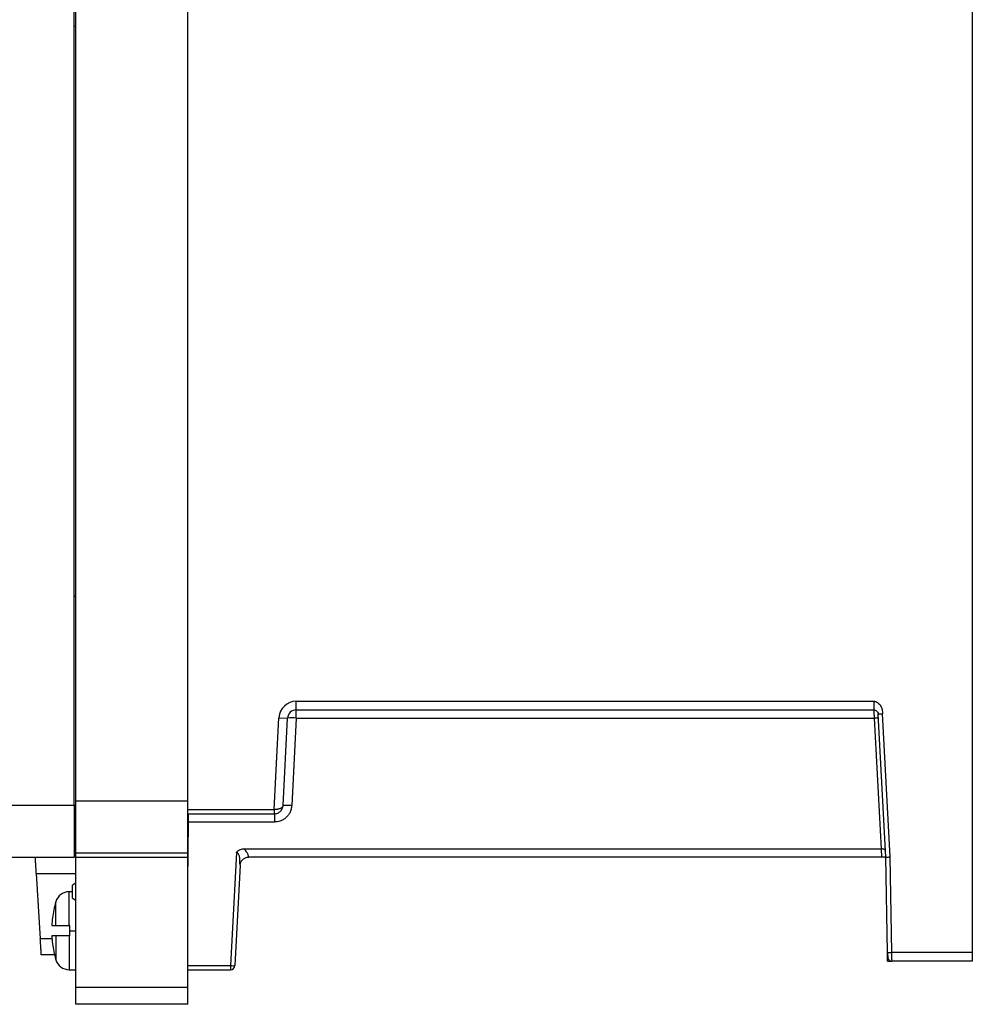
# Model space of a CAD drawing. Header units: inches. Extents: x 169 to 297, y 25 to 187.
# Tile 2 of 5: x 220 to 297, y 25 to 104. Entities that reach past the tile are written whole.
import ezdxf

# ---------------------------------------------------------------- set-up
doc = ezdxf.new("R2010")
doc.units = ezdxf.units.IN
doc.header["$MEASUREMENT"] = 0

# ---------------------------------------------------------------- blocks, each defined once
blk = doc.blocks.new('block 8')
at = {"color": 7, "lineweight": 25}
blk.add_open_spline([(290.62, 28.71), (290.621, 28.648), (290.622, 28.586), (290.623, 28.529), (290.624, 28.472), (290.625, 28.42), (290.626, 28.376), (290.627, 28.332), (290.628, 28.296), (290.628, 28.274), (290.628, 28.252), (290.629, 28.245), (290.629, 28.238)], degree=3, knots=[0, 0, 0, 0, 1, 1, 1, 2, 2, 2, 3, 3, 3, 4, 4, 4, 4], dxfattribs=at)
blk = doc.blocks.new('block 12')
at = {"color": 7, "lineweight": 25}
blk.add_lwpolyline([(225.014, 34.302), (224.734, 34.141)], dxfattribs=at)
blk = doc.blocks.new('block 13')
at = {"color": 7, "lineweight": 25}
blk.add_lwpolyline([(224.734, 33.09), (225.014, 32.929)], dxfattribs=at)
blk = doc.blocks.new('block 14')
at = {"color": 7, "lineweight": 25}
blk.add_lwpolyline([(224.463, 27.315), (225.014, 27.315)], dxfattribs=at)
blk = doc.blocks.new('block 15')
at = {"color": 7, "lineweight": 25}
blk.add_lwpolyline([(224.734, 33.616), (224.463, 33.616)], dxfattribs=at)
blk = doc.blocks.new('block 16')
at = {"color": 7, "lineweight": 25}
blk.add_open_spline([(223.387, 28.123), (223.526, 27.644), (223.964, 27.315), (224.463, 27.315)], degree=3, dxfattribs=at)
blk = doc.blocks.new('block 17')
at = {"color": 7, "lineweight": 25}
blk.add_open_spline([(224.463, 33.616), (223.964, 33.616), (223.526, 33.286), (223.387, 32.808)], degree=3, dxfattribs=at)
blk = doc.blocks.new('block 18')
at = {"color": 7, "lineweight": 25}
blk.add_open_spline([(223.224, 28.785), (223.269, 28.563), (223.324, 28.342), (223.387, 28.123)], degree=3, dxfattribs=at)
blk = doc.blocks.new('block 19')
at = {"color": 7, "lineweight": 25}
blk.add_open_spline([(223.387, 32.808), (223.324, 32.589), (223.269, 32.368), (223.224, 32.145)], degree=3, dxfattribs=at)
blk = doc.blocks.new('block 73')
at = {"color": 7, "lineweight": 25}
blk.add_lwpolyline([(224.874, 40.616), (224.874, 174.315)], dxfattribs=at)
blk = doc.blocks.new('block 74')
at = {"color": 7, "lineweight": 25}
blk.add_lwpolyline([(190.854, 40.616), (224.874, 40.616)], dxfattribs=at)
blk = doc.blocks.new('block 82')
at = {"color": 7, "lineweight": 25}
blk.add_lwpolyline([(225.014, 36.739), (225.014, 40.933)], dxfattribs=at)
blk = doc.blocks.new('block 83')
at = {"color": 7, "lineweight": 25}
blk.add_lwpolyline([(234.066, 40.933), (225.014, 40.933)], dxfattribs=at)
blk = doc.blocks.new('block 84')
at = {"color": 7, "lineweight": 25}
blk.add_lwpolyline([(234.066, 36.739), (225.014, 36.739)], dxfattribs=at)
blk = doc.blocks.new('block 85')
at = {"color": 7, "lineweight": 25}
blk.add_lwpolyline([(234.066, 36.739), (234.066, 40.933)], dxfattribs=at)
blk = doc.blocks.new('block 88')
at = {"color": 7, "lineweight": 25}
blk.add_lwpolyline([(225.014, 40.933), (225.014, 174.347)], dxfattribs=at)
blk = doc.blocks.new('block 89')
at = {"color": 7, "lineweight": 25}
blk.add_lwpolyline([(234.066, 40.933), (234.066, 168.078)], dxfattribs=at)
blk = doc.blocks.new('block 95')
at = {"color": 7, "lineweight": 25}
blk.add_lwpolyline([(224.874, 40.616), (224.874, 36.415)], dxfattribs=at)
blk = doc.blocks.new('block 96')
at = {"color": 7, "lineweight": 25}
blk.add_lwpolyline([(190.854, 36.415), (224.874, 36.415)], dxfattribs=at)
blk = doc.blocks.new('block 107')
at = {"color": 7, "lineweight": 25}
blk.add_lwpolyline([(225.014, 103.581), (224.874, 103.581)], dxfattribs=at)
blk = doc.blocks.new('block 108')
at = {"color": 7, "lineweight": 25}
blk.add_lwpolyline([(225.014, 57.476), (224.874, 57.481)], dxfattribs=at)
blk = doc.blocks.new('block 119')
at = {"color": 7, "lineweight": 25}
blk.add_lwpolyline([(224.874, 40.616), (225.014, 40.616)], dxfattribs=at)
blk = doc.blocks.new('block 120')
at = {"color": 7, "lineweight": 25}
blk.add_lwpolyline([(224.874, 37.607), (225.014, 37.606)], dxfattribs=at)
blk = doc.blocks.new('block 121')
at = {"color": 7, "lineweight": 25}
blk.add_open_spline([(289.508, 49.015), (289.527, 49.015), (289.546, 49.014), (289.565, 49.012), (289.584, 49.01), (289.604, 49.006), (289.623, 49.001), (289.642, 48.996), (289.662, 48.99), (289.681, 48.983), (289.707, 48.973), (289.733, 48.961), (289.758, 48.947), (289.783, 48.933), (289.808, 48.917), (289.831, 48.9), (289.92, 48.834), (289.995, 48.746), (290.051, 48.649), (290.108, 48.553), (290.147, 48.448), (290.17, 48.34), (290.183, 48.285), (290.191, 48.229), (290.196, 48.173), (290.198, 48.153), (290.199, 48.132), (290.201, 48.112), (290.203, 48.075), (290.205, 48.039), (290.207, 48.002)], degree=3, knots=[0, 0, 0, 0, 1, 1, 1, 2, 2, 2, 3, 3, 3, 4, 4, 4, 5, 5, 5, 6, 6, 6, 7, 7, 7, 8, 8, 8, 9, 9, 9, 10, 10, 10, 10], dxfattribs=at)
blk = doc.blocks.new('block 122')
at = {"color": 7, "lineweight": 25}
blk.add_open_spline([(289.858, 47.984), (289.858, 47.984), (289.863, 47.984), (289.878, 47.984), (289.893, 47.985), (289.917, 47.986), (289.949, 47.988), (289.982, 47.989), (290.023, 47.992), (290.068, 47.994), (290.113, 47.997), (290.161, 47.999), (290.207, 48.002)], degree=3, knots=[0, 0, 0, 0, 1, 1, 1, 2, 2, 2, 3, 3, 3, 4, 4, 4, 4], dxfattribs=at)
blk = doc.blocks.new('block 123')
at = {"color": 7, "lineweight": 25}
blk.add_open_spline([(289.508, 48.315), (289.548, 48.315), (289.586, 48.309), (289.623, 48.296), (289.659, 48.284), (289.693, 48.265), (289.726, 48.24), (289.758, 48.214), (289.789, 48.18), (289.813, 48.138), (289.837, 48.095), (289.854, 48.041), (289.858, 47.984)], degree=3, knots=[0, 0, 0, 0, 1, 1, 1, 2, 2, 2, 3, 3, 3, 4, 4, 4, 4], dxfattribs=at)
blk = doc.blocks.new('block 124')
at = {"color": 7, "lineweight": 25}
blk.add_open_spline([(289.508, 49.015), (289.508, 48.924), (289.508, 48.827), (289.508, 48.736), (289.508, 48.646), (289.508, 48.564), (289.508, 48.499), (289.508, 48.434), (289.508, 48.386), (289.508, 48.357), (289.508, 48.327), (289.508, 48.315), (289.508, 48.315)], degree=3, knots=[0, 0, 0, 0, 1, 1, 1, 2, 2, 2, 3, 3, 3, 4, 4, 4, 4], dxfattribs=at)
blk = doc.blocks.new('block 134')
at = {"color": 7, "lineweight": 25}
blk.add_lwpolyline([(297.464, 182.715), (297.464, 28.716)], dxfattribs=at)
blk = doc.blocks.new('block 135')
at = {"color": 7, "lineweight": 25}
blk.add_lwpolyline([(297.464, 28.716), (290.948, 28.716)], dxfattribs=at)
blk = doc.blocks.new('block 136')
at = {"color": 7, "lineweight": 25}
blk.add_lwpolyline([(290.948, 28.716), (290.814, 36.428)], dxfattribs=at)
blk = doc.blocks.new('block 137')
at = {"color": 7, "lineweight": 25}
blk.add_lwpolyline([(290.814, 36.428), (290.207, 48.002)], dxfattribs=at)
blk = doc.blocks.new('block 138')
at = {"color": 7, "lineweight": 25}
blk.add_lwpolyline([(242.822, 49.015), (289.508, 49.015)], dxfattribs=at)
blk = doc.blocks.new('block 139')
at = {"color": 7, "lineweight": 25}
blk.add_open_spline([(242.822, 49.015), (242.077, 49.015), (241.463, 48.433), (241.424, 47.689)], degree=3, dxfattribs=at)
blk = doc.blocks.new('block 140')
at = {"color": 7, "lineweight": 25}
blk.add_lwpolyline([(241.035, 40.266), (241.424, 47.689)], dxfattribs=at)
blk = doc.blocks.new('block 141')
at = {"color": 7, "lineweight": 25}
blk.add_lwpolyline([(234.065, 40.266), (241.035, 40.266)], dxfattribs=at)
blk = doc.blocks.new('block 146')
at = {"color": 7, "lineweight": 25}
blk.add_lwpolyline([(241.035, 40.266), (241.035, 39.916)], dxfattribs=at)
blk = doc.blocks.new('block 147')
at = {"color": 7, "lineweight": 25}
blk.add_lwpolyline([(234.066, 39.916), (241.047, 39.916)], dxfattribs=at)
blk = doc.blocks.new('block 148')
at = {"color": 7, "lineweight": 25}
blk.add_open_spline([(241.072, 40.265), (241.06, 40.265), (241.047, 40.265), (241.035, 40.266)], degree=3, dxfattribs=at)
blk = doc.blocks.new('block 149')
at = {"color": 7, "lineweight": 25}
blk.add_open_spline([(241.053, 39.916), (241.072, 40.031), (241.078, 40.148), (241.072, 40.265)], degree=3, dxfattribs=at)
blk = doc.blocks.new('block 150')
at = {"color": 7, "lineweight": 25}
blk.add_open_spline([(241.752, 40.579), (241.751, 40.568), (241.75, 40.558), (241.748, 40.548), (241.745, 40.537), (241.742, 40.526), (241.737, 40.516), (241.732, 40.504), (241.726, 40.493), (241.719, 40.482), (241.711, 40.47), (241.701, 40.458), (241.691, 40.446), (241.673, 40.428), (241.651, 40.409), (241.626, 40.392), (241.601, 40.375), (241.573, 40.36), (241.542, 40.346), (241.509, 40.331), (241.474, 40.318), (241.435, 40.307), (241.404, 40.298), (241.37, 40.29), (241.334, 40.284), (241.315, 40.28), (241.294, 40.277), (241.274, 40.274), (241.255, 40.272), (241.235, 40.27), (241.215, 40.268), (241.191, 40.266), (241.167, 40.265), (241.143, 40.265), (241.119, 40.264), (241.095, 40.264), (241.072, 40.265)], degree=3, knots=[0, 0, 0, 0, 1, 1, 1, 2, 2, 2, 3, 3, 3, 4, 4, 4, 5, 5, 5, 6, 6, 6, 7, 7, 7, 8, 8, 8, 9, 9, 9, 10, 10, 10, 11, 11, 11, 12, 12, 12, 12], dxfattribs=at)
blk = doc.blocks.new('block 151')
at = {"color": 7, "lineweight": 25}
blk.add_open_spline([(241.047, 39.916), (241.144, 39.915), (241.24, 39.935), (241.325, 39.971), (241.412, 40.007), (241.488, 40.06), (241.55, 40.122), (241.674, 40.248), (241.743, 40.412), (241.752, 40.579)], degree=3, knots=[0, 0, 0, 0, 1, 1, 1, 2, 2, 2, 3, 3, 3, 3], dxfattribs=at)
blk = doc.blocks.new('block 155')
at = {"color": 7, "lineweight": 25}
blk.add_open_spline([(290.604, 28.359), (290.608, 28.168), (290.764, 28.016), (290.955, 28.016)], degree=3, dxfattribs=at)
blk = doc.blocks.new('block 156')
at = {"color": 7, "lineweight": 25}
blk.add_open_spline([(290.604, 28.359), (290.604, 28.359), (290.604, 28.365), (290.604, 28.374), (290.604, 28.385), (290.604, 28.401), (290.603, 28.426), (290.603, 28.451), (290.602, 28.486), (290.601, 28.534), (290.601, 28.581), (290.6, 28.639), (290.599, 28.709)], degree=3, knots=[0, 0, 0, 0, 1, 1, 1, 2, 2, 2, 3, 3, 3, 4, 4, 4, 4], dxfattribs=at)
blk = doc.blocks.new('block 157')
at = {"color": 7, "lineweight": 25}
blk.add_lwpolyline([(290.599, 28.709), (290.948, 28.716)], dxfattribs=at)
blk = doc.blocks.new('block 158')
at = {"color": 7, "lineweight": 25}
blk.add_open_spline([(290.954, 28.103), (290.954, 28.115), (290.954, 28.127), (290.953, 28.141), (290.953, 28.155), (290.953, 28.171), (290.953, 28.187), (290.953, 28.204), (290.953, 28.222), (290.953, 28.241), (290.952, 28.26), (290.952, 28.281), (290.952, 28.302), (290.952, 28.325), (290.952, 28.348), (290.951, 28.372), (290.951, 28.397), (290.951, 28.423), (290.951, 28.449), (290.951, 28.476), (290.95, 28.504), (290.95, 28.533), (290.95, 28.562), (290.949, 28.592), (290.949, 28.622), (290.949, 28.653), (290.949, 28.684), (290.948, 28.716)], degree=3, knots=[0, 0, 0, 0, 1, 1, 1, 2, 2, 2, 3, 3, 3, 4, 4, 4, 5, 5, 5, 6, 6, 6, 7, 7, 7, 8, 8, 8, 9, 9, 9, 9], dxfattribs=at)
blk = doc.blocks.new('block 159')
at = {"color": 7, "lineweight": 25}
blk.add_open_spline([(290.953, 28.103), (290.954, 28.093), (290.954, 28.083), (290.954, 28.074), (290.954, 28.065), (290.954, 28.058), (290.954, 28.052), (290.954, 28.045), (290.954, 28.04), (290.954, 28.035), (290.954, 28.03), (290.955, 28.027), (290.955, 28.024), (290.955, 28.021), (290.955, 28.019), (290.955, 28.018), (290.955, 28.016), (290.955, 28.016), (290.955, 28.016)], degree=3, knots=[0, 0, 0, 0, 1, 1, 1, 2, 2, 2, 3, 3, 3, 4, 4, 4, 5, 5, 5, 6, 6, 6, 6], dxfattribs=at)
blk = doc.blocks.new('block 160')
at = {"color": 7, "lineweight": 25}
blk.add_lwpolyline([(242.822, 48.315), (289.508, 48.315)], dxfattribs=at)
blk = doc.blocks.new('block 161')
at = {"color": 7, "lineweight": 25}
blk.add_lwpolyline([(242.822, 48.315), (242.822, 49.015)], dxfattribs=at)
blk = doc.blocks.new('block 168')
at = {"color": 7, "lineweight": 25}
blk.add_open_spline([(290.464, 36.415), (290.465, 36.415), (290.465, 36.415), (290.467, 36.416), (290.469, 36.416), (290.473, 36.416), (290.477, 36.416), (290.482, 36.416), (290.488, 36.416), (290.496, 36.416), (290.504, 36.417), (290.513, 36.417), (290.524, 36.417), (290.535, 36.418), (290.548, 36.418), (290.562, 36.419), (290.577, 36.419), (290.593, 36.42), (290.611, 36.421), (290.629, 36.421), (290.649, 36.422), (290.67, 36.423), (290.692, 36.423), (290.715, 36.424), (290.738, 36.425), (290.763, 36.426), (290.788, 36.427), (290.814, 36.428)], degree=3, knots=[0, 0, 0, 0, 1, 1, 1, 2, 2, 2, 3, 3, 3, 4, 4, 4, 5, 5, 5, 6, 6, 6, 7, 7, 7, 8, 8, 8, 9, 9, 9, 9], dxfattribs=at)
blk = doc.blocks.new('block 169')
at = {"color": 7, "lineweight": 25}
blk.add_lwpolyline([(290.464, 36.415), (289.858, 47.984)], dxfattribs=at)
blk = doc.blocks.new('block 170')
at = {"color": 7, "lineweight": 25}
blk.add_open_spline([(242.822, 48.315), (242.45, 48.315), (242.142, 48.024), (242.123, 47.652)], degree=3, dxfattribs=at)
blk = doc.blocks.new('block 171')
at = {"color": 7, "lineweight": 25}
blk.add_lwpolyline([(241.424, 47.689), (242.123, 47.652)], dxfattribs=at)
blk = doc.blocks.new('block 174')
at = {"color": 7, "lineweight": 25}
blk.add_lwpolyline([(297.464, 28.716), (297.464, 28.016)], dxfattribs=at)
blk = doc.blocks.new('block 175')
at = {"color": 7, "lineweight": 25}
blk.add_lwpolyline([(297.464, 28.016), (290.955, 28.016)], dxfattribs=at)
blk = doc.blocks.new('block 176')
at = {"color": 7, "lineweight": 25}
blk.add_lwpolyline([(290.599, 28.709), (290.464, 36.415)], dxfattribs=at)
blk = doc.blocks.new('block 179')
at = {"color": 7, "lineweight": 25}
blk.add_lwpolyline([(241.752, 40.579), (242.123, 47.652)], dxfattribs=at)
blk = doc.blocks.new('block 208')
at = {"color": 7, "lineweight": 25}
blk.add_lwpolyline([(225.014, 36.415), (234.066, 36.415)], dxfattribs=at)
blk = doc.blocks.new('block 209')
at = {"color": 7, "lineweight": 25}
blk.add_lwpolyline([(225.014, 36.415), (225.014, 36.739)], dxfattribs=at)
blk = doc.blocks.new('block 210')
at = {"color": 7, "lineweight": 25}
blk.add_lwpolyline([(234.066, 36.415), (234.066, 36.739)], dxfattribs=at)
blk = doc.blocks.new('block 236')
at = {"color": 7, "lineweight": 25}
blk.add_open_spline([(234.108, 39.252), (234.108, 39.278), (234.109, 39.304), (234.109, 39.33), (234.109, 39.355), (234.109, 39.38), (234.109, 39.404), (234.109, 39.428), (234.11, 39.452), (234.11, 39.475), (234.11, 39.498), (234.11, 39.52), (234.11, 39.542), (234.11, 39.564), (234.11, 39.585), (234.11, 39.606), (234.11, 39.627), (234.11, 39.647), (234.111, 39.666), (234.111, 39.686), (234.111, 39.705), (234.111, 39.723), (234.111, 39.754), (234.111, 39.783), (234.11, 39.807), (234.11, 39.831), (234.11, 39.851), (234.11, 39.867), (234.11, 39.884), (234.11, 39.896), (234.109, 39.904), (234.109, 39.911), (234.109, 39.913), (234.108, 39.916)], degree=3, knots=[0, 0, 0, 0, 1, 1, 1, 2, 2, 2, 3, 3, 3, 4, 4, 4, 5, 5, 5, 6, 6, 6, 7, 7, 7, 8, 8, 8, 9, 9, 9, 10, 10, 10, 11, 11, 11, 11], dxfattribs=at)
blk = doc.blocks.new('block 237')
at = {"color": 7, "lineweight": 25}
blk.add_lwpolyline([(234.066, 34.438), (234.108, 39.252)], dxfattribs=at)
blk = doc.blocks.new('block 246')
at = {"color": 7, "lineweight": 25}
blk.add_lwpolyline([(234.066, 25.879), (225.014, 25.879)], dxfattribs=at)
blk = doc.blocks.new('block 247')
at = {"color": 7, "lineweight": 25}
blk.add_lwpolyline([(225.014, 25.879), (225.014, 36.415)], dxfattribs=at)
blk = doc.blocks.new('block 248')
at = {"color": 7, "lineweight": 25}
blk.add_lwpolyline([(234.066, 25.879), (234.066, 36.415)], dxfattribs=at)
blk = doc.blocks.new('block 249')
at = {"color": 7, "lineweight": 25}
blk.add_lwpolyline([(234.066, 24.515), (225.014, 24.515)], dxfattribs=at)
blk = doc.blocks.new('block 250')
at = {"color": 7, "lineweight": 25}
blk.add_lwpolyline([(225.014, 24.515), (225.014, 25.879)], dxfattribs=at)
blk = doc.blocks.new('block 251')
at = {"color": 7, "lineweight": 25}
blk.add_lwpolyline([(234.066, 24.515), (234.066, 25.879)], dxfattribs=at)
blk = doc.blocks.new('block 270')
at = {"color": 7, "lineweight": 25}
blk.add_lwpolyline([(225.014, 36.415), (224.874, 36.415)], dxfattribs=at)
blk = doc.blocks.new('block 271')
at = {"color": 7, "lineweight": 25}
blk.add_lwpolyline([(242.822, 47.652), (289.525, 47.652)], dxfattribs=at)
blk = doc.blocks.new('block 272')
at = {"color": 7, "lineweight": 25}
blk.add_lwpolyline([(242.822, 47.652), (242.822, 48.315)], dxfattribs=at)
blk = doc.blocks.new('block 273')
at = {"color": 7, "lineweight": 25}
blk.add_open_spline([(289.508, 48.315), (289.508, 48.315), (289.508, 48.314), (289.508, 48.312), (289.508, 48.31), (289.508, 48.306), (289.509, 48.302), (289.509, 48.297), (289.509, 48.291), (289.509, 48.284), (289.509, 48.277), (289.509, 48.269), (289.51, 48.26), (289.51, 48.25), (289.51, 48.24), (289.51, 48.228), (289.511, 48.216), (289.511, 48.203), (289.511, 48.19), (289.512, 48.17), (289.512, 48.149), (289.513, 48.126), (289.514, 48.1), (289.514, 48.071), (289.515, 48.041), (289.516, 48.007), (289.517, 47.971), (289.518, 47.933), (289.519, 47.892), (289.52, 47.848), (289.522, 47.803), (289.523, 47.754), (289.524, 47.703), (289.525, 47.652)], degree=3, knots=[0, 0, 0, 0, 1, 1, 1, 2, 2, 2, 3, 3, 3, 4, 4, 4, 5, 5, 5, 6, 6, 6, 7, 7, 7, 8, 8, 8, 9, 9, 9, 10, 10, 10, 11, 11, 11, 11], dxfattribs=at)
blk = doc.blocks.new('block 274')
at = {"color": 7, "lineweight": 25}
blk.add_lwpolyline([(242.822, 48.315), (289.508, 48.315)], dxfattribs=at)
blk = doc.blocks.new('block 275')
at = {"color": 7, "lineweight": 25}
blk.add_lwpolyline([(242.822, 47.652), (242.451, 40.579)], dxfattribs=at)
blk = doc.blocks.new('block 276')
at = {"color": 7, "lineweight": 25}
blk.add_open_spline([(242.451, 40.579), (242.219, 40.603), (241.985, 40.603), (241.752, 40.579)], degree=3, dxfattribs=at)
blk = doc.blocks.new('block 277')
at = {"color": 7, "lineweight": 25}
blk.add_open_spline([(242.822, 47.652), (242.589, 47.676), (242.355, 47.676), (242.123, 47.652)], degree=3, dxfattribs=at)
blk = doc.blocks.new('block 278')
at = {"color": 7, "lineweight": 25}
blk.add_lwpolyline([(289.525, 47.652), (290.086, 37.079)], dxfattribs=at)
blk = doc.blocks.new('block 279')
at = {"color": 7, "lineweight": 25}
blk.add_open_spline([(290.436, 36.939), (290.435, 36.947), (290.434, 36.955), (290.432, 36.962), (290.429, 36.969), (290.425, 36.976), (290.421, 36.982), (290.416, 36.989), (290.411, 36.994), (290.405, 37), (290.4, 37.005), (290.393, 37.011), (290.386, 37.015), (290.38, 37.02), (290.373, 37.024), (290.366, 37.028), (290.36, 37.032), (290.353, 37.035), (290.345, 37.039), (290.339, 37.042), (290.332, 37.044), (290.324, 37.047), (290.291, 37.06), (290.25, 37.069), (290.205, 37.074), (290.169, 37.078), (290.13, 37.079), (290.092, 37.079), (290.09, 37.079), (290.088, 37.079), (290.086, 37.079)], degree=3, knots=[0, 0, 0, 0, 1, 1, 1, 2, 2, 2, 3, 3, 3, 4, 4, 4, 5, 5, 5, 6, 6, 6, 7, 7, 7, 8, 8, 8, 9, 9, 9, 10, 10, 10, 10], dxfattribs=at)
blk = doc.blocks.new('block 280')
at = {"color": 7, "lineweight": 25}
blk.add_open_spline([(242.451, 40.579), (242.449, 40.549), (242.447, 40.519), (242.444, 40.49), (242.441, 40.461), (242.436, 40.432), (242.431, 40.403), (242.426, 40.374), (242.42, 40.345), (242.412, 40.317), (242.406, 40.288), (242.398, 40.26), (242.389, 40.232), (242.38, 40.204), (242.37, 40.176), (242.359, 40.149), (242.349, 40.121), (242.337, 40.094), (242.325, 40.067), (242.287, 39.986), (242.243, 39.908), (242.191, 39.836), (242.139, 39.764), (242.081, 39.697), (242.017, 39.636), (241.953, 39.575), (241.883, 39.521), (241.808, 39.473), (241.733, 39.425), (241.653, 39.385), (241.57, 39.352), (241.516, 39.33), (241.46, 39.311), (241.403, 39.296), (241.346, 39.281), (241.288, 39.27), (241.23, 39.263), (241.171, 39.256), (241.112, 39.254), (241.053, 39.252)], degree=3, knots=[0, 0, 0, 0, 1, 1, 1, 2, 2, 2, 3, 3, 3, 4, 4, 4, 5, 5, 5, 6, 6, 6, 7, 7, 7, 8, 8, 8, 9, 9, 9, 10, 10, 10, 11, 11, 11, 12, 12, 12, 13, 13, 13, 13], dxfattribs=at)
blk = doc.blocks.new('block 281')
at = {"color": 7, "lineweight": 25}
blk.add_lwpolyline([(241.053, 39.916), (241.053, 39.252)], dxfattribs=at)
blk = doc.blocks.new('block 282')
at = {"color": 7, "lineweight": 25}
blk.add_lwpolyline([(241.053, 39.252), (234.108, 39.252)], dxfattribs=at)
blk = doc.blocks.new('block 285')
at = {"color": 7, "lineweight": 25}
blk.add_open_spline([(238.975, 36.415), (238.972, 36.428), (238.97, 36.44), (238.968, 36.453), (238.964, 36.474), (238.959, 36.495), (238.954, 36.516), (238.945, 36.548), (238.935, 36.581), (238.923, 36.613), (238.916, 36.634), (238.908, 36.656), (238.899, 36.677), (238.882, 36.716), (238.863, 36.755), (238.84, 36.793), (238.816, 36.833), (238.789, 36.872), (238.759, 36.91), (238.732, 36.943), (238.702, 36.975), (238.67, 37.005), (238.642, 37.031), (238.611, 37.055), (238.58, 37.079)], degree=3, knots=[0, 0, 0, 0, 1, 1, 1, 2, 2, 2, 3, 3, 3, 4, 4, 4, 5, 5, 5, 6, 6, 6, 7, 7, 7, 8, 8, 8, 8], dxfattribs=at)
blk = doc.blocks.new('block 286')
at = {"color": 7, "lineweight": 25}
blk.add_open_spline([(238.304, 35.849), (238.314, 35.906), (238.325, 35.963), (238.346, 36.017), (238.378, 36.096), (238.435, 36.167), (238.502, 36.229), (238.566, 36.288), (238.64, 36.337), (238.722, 36.367), (238.802, 36.396), (238.888, 36.406), (238.975, 36.415)], degree=3, knots=[0, 0, 0, 0, 1, 1, 1, 2, 2, 2, 3, 3, 3, 4, 4, 4, 4], dxfattribs=at)
blk = doc.blocks.new('block 287')
at = {"color": 7, "lineweight": 25}
blk.add_lwpolyline([(238.279, 35.753), (238.266, 35.915)], dxfattribs=at)
blk = doc.blocks.new('block 288')
at = {"color": 7, "lineweight": 25}
blk.add_open_spline([(237.984, 36.8), (237.997, 36.817), (238.01, 36.834), (238.024, 36.85), (238.038, 36.866), (238.053, 36.881), (238.068, 36.895), (238.084, 36.909), (238.101, 36.923), (238.118, 36.936), (238.135, 36.949), (238.154, 36.961), (238.172, 36.972), (238.191, 36.983), (238.211, 36.994), (238.232, 37.004), (238.285, 37.029), (238.341, 37.049), (238.398, 37.06), (238.458, 37.072), (238.519, 37.075), (238.58, 37.079)], degree=3, knots=[0, 0, 0, 0, 1, 1, 1, 2, 2, 2, 3, 3, 3, 4, 4, 4, 5, 5, 5, 6, 6, 6, 7, 7, 7, 7], dxfattribs=at)
blk = doc.blocks.new('block 289')
at = {"color": 7, "lineweight": 25}
blk.add_lwpolyline([(238.58, 37.079), (290.086, 37.079)], dxfattribs=at)
blk = doc.blocks.new('block 290')
at = {"color": 7, "lineweight": 25}
blk.add_lwpolyline([(237.984, 36.8), (237.505, 27.647)], dxfattribs=at)
blk = doc.blocks.new('block 291')
at = {"color": 7, "lineweight": 25}
blk.add_lwpolyline([(234.066, 27.647), (237.505, 27.647)], dxfattribs=at)
blk = doc.blocks.new('block 292')
at = {"color": 7, "lineweight": 25}
blk.add_lwpolyline([(290.086, 37.079), (290.127, 36.415)], dxfattribs=at)
blk = doc.blocks.new('block 293')
at = {"color": 7, "lineweight": 25}
blk.add_open_spline([(290.464, 36.415), (290.464, 36.415), (290.463, 36.415), (290.462, 36.415), (290.46, 36.415), (290.457, 36.415), (290.453, 36.415), (290.449, 36.415), (290.444, 36.415), (290.438, 36.415), (290.423, 36.415), (290.4, 36.415), (290.367, 36.415), (290.352, 36.415), (290.335, 36.415), (290.317, 36.415), (290.299, 36.415), (290.279, 36.415), (290.257, 36.415), (290.238, 36.415), (290.217, 36.415), (290.195, 36.415), (290.172, 36.415), (290.15, 36.415), (290.127, 36.415)], degree=3, knots=[0, 0, 0, 0, 1, 1, 1, 2, 2, 2, 3, 3, 3, 4, 4, 4, 5, 5, 5, 6, 6, 6, 7, 7, 7, 8, 8, 8, 8], dxfattribs=at)
blk = doc.blocks.new('block 295')
at = {"color": 7, "lineweight": 25}
blk.add_lwpolyline([(290.127, 36.415), (238.975, 36.415)], dxfattribs=at)
blk = doc.blocks.new('block 296')
at = {"color": 7, "lineweight": 25}
blk.add_lwpolyline([(238.279, 35.753), (237.855, 27.647)], dxfattribs=at)
blk = doc.blocks.new('block 297')
at = {"color": 7, "lineweight": 25}
blk.add_open_spline([(237.505, 27.647), (237.621, 27.635), (237.738, 27.635), (237.855, 27.647)], degree=3, dxfattribs=at)
blk = doc.blocks.new('block 298')
at = {"color": 7, "lineweight": 25}
blk.add_lwpolyline([(237.505, 27.647), (237.505, 27.315)], dxfattribs=at)
blk = doc.blocks.new('block 299')
at = {"color": 7, "lineweight": 25}
blk.add_lwpolyline([(234.066, 27.315), (237.505, 27.315)], dxfattribs=at)
blk = doc.blocks.new('block 300')
at = {"color": 7, "lineweight": 25}
blk.add_open_spline([(237.505, 27.315), (237.691, 27.315), (237.845, 27.461), (237.855, 27.647)], degree=3, dxfattribs=at)
blk = doc.blocks.new('block 317')
at = {"color": 7, "lineweight": 25}
blk.add_lwpolyline([(224.734, 33.09), (224.734, 34.141)], dxfattribs=at)
blk = doc.blocks.new('block 348')
at = {"color": 7, "lineweight": 25}
blk.add_lwpolyline([(224.524, 30.045), (224.463, 30.045)], dxfattribs=at)
blk = doc.blocks.new('block 349')
at = {"color": 7, "lineweight": 25}
blk.add_lwpolyline([(224.524, 30.465), (225.014, 30.465)], dxfattribs=at)
blk = doc.blocks.new('block 350')
at = {"color": 7, "lineweight": 25}
blk.add_lwpolyline([(224.524, 30.045), (224.524, 30.465)], dxfattribs=at)
blk = doc.blocks.new('block 351')
at = {"color": 7, "lineweight": 25}
blk.add_lwpolyline([(224.524, 30.886), (224.463, 30.886)], dxfattribs=at)
blk = doc.blocks.new('block 352')
at = {"color": 7, "lineweight": 25}
blk.add_lwpolyline([(224.524, 30.465), (224.524, 30.886)], dxfattribs=at)
blk = doc.blocks.new('block 353')
at = {"color": 7, "lineweight": 25}
blk.add_open_spline([(224.463, 30.045), (224.435, 30.045), (224.407, 30.045), (224.38, 30.045), (224.353, 30.045), (224.325, 30.045), (224.298, 30.045), (224.271, 30.045), (224.245, 30.045), (224.218, 30.045), (224.192, 30.045), (224.166, 30.045), (224.14, 30.045), (224.114, 30.045), (224.089, 30.045), (224.064, 30.045), (224.039, 30.045), (224.015, 30.045), (223.991, 30.045), (223.967, 30.045), (223.944, 30.045), (223.921, 30.045), (223.898, 30.045), (223.875, 30.045), (223.854, 30.045), (223.832, 30.045), (223.811, 30.045), (223.79, 30.045), (223.739, 30.045), (223.691, 30.045), (223.647, 30.045), (223.605, 30.045), (223.566, 30.045), (223.532, 30.045), (223.499, 30.045), (223.47, 30.045), (223.446, 30.045), (223.423, 30.045), (223.405, 30.045), (223.387, 30.045)], degree=3, knots=[0, 0, 0, 0, 1, 1, 1, 2, 2, 2, 3, 3, 3, 4, 4, 4, 5, 5, 5, 6, 6, 6, 7, 7, 7, 8, 8, 8, 9, 9, 9, 10, 10, 10, 11, 11, 11, 12, 12, 12, 13, 13, 13, 13], dxfattribs=at)
blk = doc.blocks.new('block 354')
at = {"color": 7, "lineweight": 25}
blk.add_open_spline([(223.387, 30.886), (223.395, 30.886), (223.404, 30.886), (223.413, 30.886), (223.423, 30.886), (223.434, 30.886), (223.446, 30.886), (223.458, 30.886), (223.471, 30.886), (223.485, 30.886), (223.5, 30.886), (223.516, 30.886), (223.532, 30.886), (223.549, 30.886), (223.567, 30.886), (223.586, 30.886), (223.605, 30.886), (223.626, 30.886), (223.647, 30.886), (223.669, 30.886), (223.691, 30.886), (223.715, 30.886), (223.739, 30.886), (223.764, 30.886), (223.79, 30.886), (223.828, 30.886), (223.866, 30.885), (223.907, 30.885), (223.948, 30.885), (223.99, 30.885), (224.035, 30.885), (224.079, 30.885), (224.124, 30.885), (224.171, 30.885), (224.218, 30.885), (224.266, 30.885), (224.314, 30.885), (224.364, 30.885), (224.413, 30.886), (224.463, 30.886)], degree=3, knots=[0, 0, 0, 0, 1, 1, 1, 2, 2, 2, 3, 3, 3, 4, 4, 4, 5, 5, 5, 6, 6, 6, 7, 7, 7, 8, 8, 8, 9, 9, 9, 10, 10, 10, 11, 11, 11, 12, 12, 12, 13, 13, 13, 13], dxfattribs=at)
blk = doc.blocks.new('block 355')
at = {"color": 7, "lineweight": 25}
blk.add_open_spline([(223.068, 30.045), (223.09, 29.622), (223.143, 29.201), (223.227, 28.785)], degree=3, dxfattribs=at)
blk = doc.blocks.new('block 356')
at = {"color": 7, "lineweight": 25}
blk.add_lwpolyline([(223.227, 28.785), (223.224, 28.785)], dxfattribs=at)
blk = doc.blocks.new('block 357')
at = {"color": 7, "lineweight": 25}
blk.add_lwpolyline([(223.387, 30.045), (223.068, 30.045)], dxfattribs=at)
blk = doc.blocks.new('block 358')
at = {"color": 7, "lineweight": 25}
blk.add_open_spline([(223.227, 32.145), (223.143, 31.73), (223.09, 31.309), (223.068, 30.886)], degree=3, dxfattribs=at)
blk = doc.blocks.new('block 359')
at = {"color": 7, "lineweight": 25}
blk.add_lwpolyline([(223.224, 32.145), (223.227, 32.145)], dxfattribs=at)
blk = doc.blocks.new('block 360')
at = {"color": 7, "lineweight": 25}
blk.add_lwpolyline([(223.068, 30.886), (223.387, 30.886)], dxfattribs=at)
blk = doc.blocks.new('block 424')
at = {"color": 7, "lineweight": 25}
blk.add_lwpolyline([(221.81, 35.101), (225.014, 35.101)], dxfattribs=at)
blk = doc.blocks.new('block 425')
at = {"color": 7, "lineweight": 25}
blk.add_open_spline([(221.81, 35.101), (221.808, 35.137), (221.806, 35.174), (221.804, 35.21), (221.802, 35.245), (221.8, 35.281), (221.797, 35.315), (221.795, 35.35), (221.793, 35.384), (221.791, 35.417), (221.789, 35.451), (221.787, 35.483), (221.785, 35.516), (221.783, 35.548), (221.781, 35.58), (221.779, 35.611), (221.777, 35.642), (221.776, 35.673), (221.774, 35.703), (221.772, 35.733), (221.77, 35.763), (221.768, 35.791), (221.767, 35.82), (221.765, 35.848), (221.763, 35.876), (221.761, 35.904), (221.76, 35.931), (221.758, 35.957), (221.757, 35.984), (221.755, 36.01), (221.754, 36.035), (221.75, 36.084), (221.748, 36.13), (221.745, 36.172), (221.743, 36.212), (221.74, 36.248), (221.738, 36.279), (221.737, 36.309), (221.735, 36.334), (221.734, 36.355), (221.733, 36.375), (221.732, 36.391), (221.731, 36.4), (221.73, 36.41), (221.73, 36.413), (221.73, 36.415)], degree=3, knots=[0, 0, 0, 0, 1, 1, 1, 2, 2, 2, 3, 3, 3, 4, 4, 4, 5, 5, 5, 6, 6, 6, 7, 7, 7, 8, 8, 8, 9, 9, 9, 10, 10, 10, 11, 11, 11, 12, 12, 12, 13, 13, 13, 14, 14, 14, 15, 15, 15, 15], dxfattribs=at)
blk = doc.blocks.new('block 426')
at = {"color": 7, "lineweight": 25}
blk.add_lwpolyline([(221.81, 35.101), (222.134, 29.82)], dxfattribs=at)
blk = doc.blocks.new('block 427')
at = {"color": 7, "lineweight": 25}
blk.add_lwpolyline([(223.286, 28.505), (222.214, 28.505)], dxfattribs=at)
blk = doc.blocks.new('block 428')
at = {"color": 7, "lineweight": 25}
blk.add_open_spline([(222.214, 28.505), (222.214, 28.506), (222.214, 28.507), (222.214, 28.509), (222.213, 28.512), (222.213, 28.515), (222.213, 28.521), (222.213, 28.526), (222.212, 28.532), (222.212, 28.54), (222.211, 28.547), (222.211, 28.556), (222.21, 28.566), (222.21, 28.576), (222.209, 28.588), (222.208, 28.6), (222.207, 28.613), (222.207, 28.627), (222.206, 28.643), (222.205, 28.658), (222.203, 28.674), (222.202, 28.692), (222.201, 28.71), (222.2, 28.729), (222.199, 28.749), (222.198, 28.77), (222.197, 28.791), (222.195, 28.814), (222.194, 28.837), (222.192, 28.861), (222.191, 28.886), (222.188, 28.935), (222.185, 28.988), (222.181, 29.045), (222.178, 29.1), (222.174, 29.157), (222.17, 29.218), (222.167, 29.278), (222.163, 29.34), (222.159, 29.405), (222.155, 29.47), (222.151, 29.537), (222.147, 29.605), (222.143, 29.676), (222.138, 29.748), (222.134, 29.82)], degree=3, knots=[0, 0, 0, 0, 1, 1, 1, 2, 2, 2, 3, 3, 3, 4, 4, 4, 5, 5, 5, 6, 6, 6, 7, 7, 7, 8, 8, 8, 9, 9, 9, 10, 10, 10, 11, 11, 11, 12, 12, 12, 13, 13, 13, 14, 14, 14, 15, 15, 15, 15], dxfattribs=at)
blk = doc.blocks.new('block 447')
at = {"color": 7, "lineweight": 25}
blk.add_lwpolyline([(290.605, 28.335), (290.604, 28.359)], dxfattribs=at)
blk = doc.blocks.new('block 454')
at = {"color": 7, "lineweight": 25}
blk.add_open_spline([(290.611, 28.016), (290.611, 28.016), (290.611, 28.017), (290.61, 28.019), (290.61, 28.021), (290.61, 28.025), (290.61, 28.03), (290.61, 28.035), (290.61, 28.041), (290.61, 28.049), (290.61, 28.056), (290.61, 28.065), (290.61, 28.074), (290.609, 28.084), (290.609, 28.095), (290.609, 28.108), (290.609, 28.136), (290.608, 28.171), (290.607, 28.21), (290.607, 28.249), (290.606, 28.292), (290.605, 28.335)], degree=3, knots=[0, 0, 0, 0, 1, 1, 1, 2, 2, 2, 3, 3, 3, 4, 4, 4, 5, 5, 5, 6, 6, 6, 7, 7, 7, 7], dxfattribs=at)
blk = doc.blocks.new('block 455')
at = {"color": 7, "lineweight": 25}
blk.add_lwpolyline([(290.611, 28.016), (290.951, 28.016)], dxfattribs=at)
blk = doc.blocks.new('block 523')
at = {"color": 253, "lineweight": 25}
blk.add_open_spline([(289.85, 47.657), (289.742, 47.662), (289.634, 47.66), (289.525, 47.652)], degree=3, dxfattribs=at)
blk = doc.blocks.new('block 524')
at = {"color": 253, "lineweight": 25}
blk.add_open_spline([(238.266, 35.915), (238.267, 36.109), (238.267, 36.303), (238.221, 36.493), (238.201, 36.573), (238.173, 36.652), (238.124, 36.719), (238.114, 36.732), (238.104, 36.745), (238.092, 36.757), (238.081, 36.767), (238.07, 36.776), (238.057, 36.783), (238.046, 36.79), (238.034, 36.795), (238.021, 36.797), (238.009, 36.8), (237.997, 36.8), (237.984, 36.8)], degree=3, knots=[0, 0, 0, 0, 1, 1, 1, 2, 2, 2, 3, 3, 3, 4, 4, 4, 5, 5, 5, 6, 6, 6, 6], dxfattribs=at)
blk = doc.blocks.new('block 526')
at = {"color": 253, "lineweight": 25}
blk.add_lwpolyline([(224.463, 30.045), (224.463, 27.315)], dxfattribs=at)
blk = doc.blocks.new('block 527')
at = {"color": 253, "lineweight": 25}
blk.add_lwpolyline([(224.463, 30.886), (224.463, 33.616)], dxfattribs=at)
blk = doc.blocks.new('block 528')
at = {"color": 253, "lineweight": 25}
blk.add_lwpolyline([(223.387, 30.045), (223.387, 28.123)], dxfattribs=at)
blk = doc.blocks.new('block 529')
at = {"color": 253, "lineweight": 25}
blk.add_lwpolyline([(223.387, 30.886), (223.387, 32.808)], dxfattribs=at)
blk = doc.blocks.new('block 539')
at = {"color": 253, "lineweight": 25}
blk.add_lwpolyline([(223.083, 29.82), (222.134, 29.82)], dxfattribs=at)

msp = doc.modelspace()

# ---------------------------------------------------------------- block references
for name in ['block 134', 'block 88', 'block 73', 'block 89', 'block 107', 'block 108', 'block 139', 'block 138', 'block 161', 'block 121', 'block 124', 'block 170', 'block 160', 'block 272', 'block 274', 'block 123', 'block 273', 'block 122', 'block 169', 'block 137', 'block 140', 'block 171', 'block 179', 'block 277', 'block 275', 'block 271', 'block 523', 'block 278', 'block 74', 'block 95', 'block 119', 'block 82', 'block 83', 'block 85', 'block 276', 'block 141', 'block 147', 'block 236', 'block 146', 'block 148', 'block 151', 'block 280', 'block 149', 'block 281', 'block 150', 'block 237', 'block 282', 'block 120', 'block 84', 'block 209', 'block 210', 'block 290', 'block 288', 'block 524', 'block 285', 'block 289', 'block 279', 'block 292', 'block 96', 'block 425', 'block 270', 'block 208', 'block 247', 'block 248', 'block 287', 'block 286', 'block 295', 'block 293', 'block 168', 'block 176', 'block 136', 'block 424', 'block 426', 'block 296', 'block 12', 'block 17', 'block 15', 'block 527', 'block 317', 'block 19', 'block 529', 'block 13', 'block 358', 'block 359', 'block 360', 'block 354', 'block 351', 'block 352', 'block 349', 'block 350', 'block 428', 'block 539', 'block 355', 'block 357', 'block 353', 'block 528', 'block 348', 'block 526', 'block 18', 'block 356', 'block 157', 'block 156', 'block 8', 'block 135', 'block 158', 'block 174', 'block 427', 'block 16', 'block 155', 'block 447', 'block 454', 'block 455', 'block 159', 'block 175', 'block 14', 'block 291', 'block 299', 'block 297', 'block 298', 'block 300', 'block 246', 'block 250', 'block 251', 'block 249']:
    msp.add_blockref(name, (0, 0))

doc.saveas('drawing.dxf')
